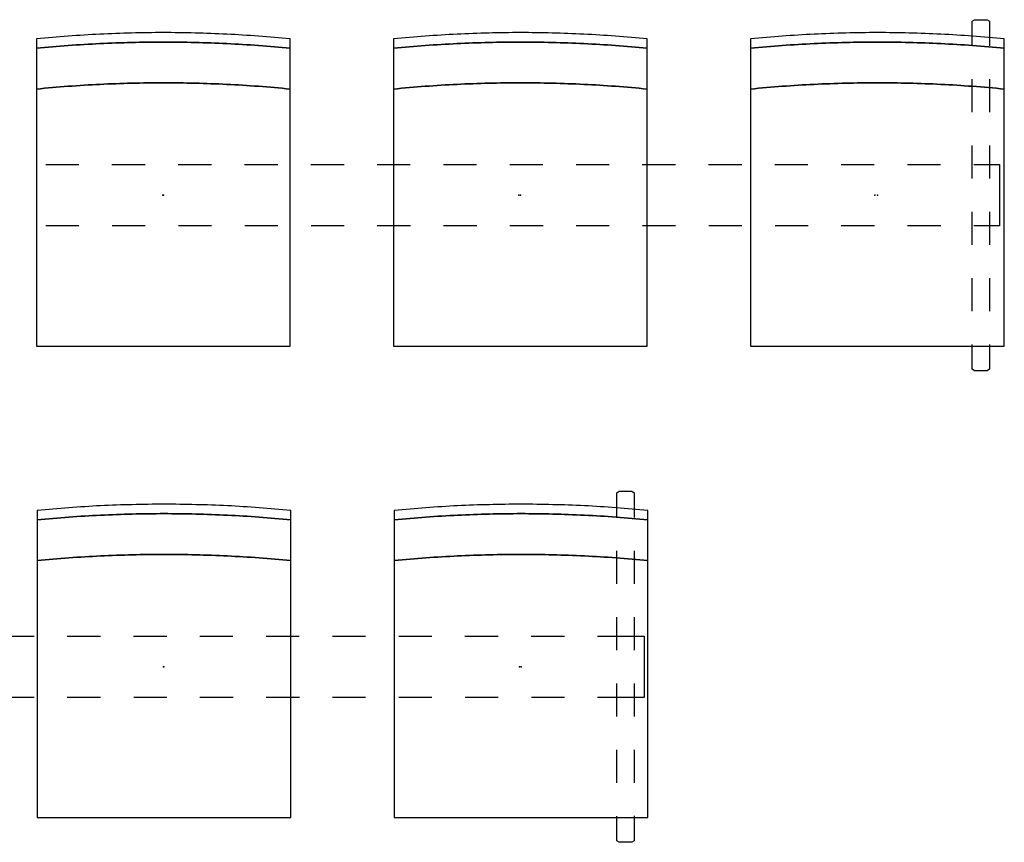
# Model space of a CAD drawing. Header units: metres. Extents: x -1.34 to 1.34, y -1.41 to 1.41.
# Tile 4 of 4: x -0.23 to 1.34, y 0.09 to 1.41. Entities that reach past the tile are written whole.
import ezdxf

# ---------------------------------------------------------------- set-up
doc = ezdxf.new("R2010")
doc.units = ezdxf.units.M
doc.header["$MEASUREMENT"] = 0
doc.layers.get('0').update_dxf_attribs({"true_color": 0x000000})

# ---------------------------------------------------------------- blocks, each defined once
blk = doc.blocks.new('dcdc72ea-ab9c-4d3f-8b81-d36e714a1944')
for p in [(-0.0008, 1.127), (0.5675, 1.127), (0.57, 1.127), (1.1358, 1.127)]:
    blk.add_point(p)
blk = doc.blocks.new('bb5b6f52-7918-4c39-b4cd-7d640e610688')
for p, q in [((0.7237, 0.652), (0.7277, 0.6545)), ((0.7237, 0.6126), (0.7237, 0.652)), ((0.7237, 0.652), (0.7237, 0.652)), ((0.7277, 0.6545), (0.7477, 0.6545)), ((0.7477, 0.6545), (0.7517, 0.652)), ((0.7517, 0.652), (0.7517, 0.6127)), ((0.7237, 0.5068), (0.7237, 0.5597)), ((0.7517, 0.5597), (0.7517, 0.5068)), ((0.7237, 0.401), (0.7237, 0.4539)), ((0.7517, 0.4539), (0.7517, 0.401)), ((-0.2593, 0.4236), (-0.2064, 0.4236)), ((-0.1534, 0.4236), (-0.1005, 0.4236)), ((-0.0476, 0.4236), (0.0053, 0.4236)), ((0.0582, 0.4236), (0.1111, 0.4236)), ((0.164, 0.4236), (0.2169, 0.4236)), ((0.2698, 0.4236), (0.3227, 0.4236)), ((0.3757, 0.4236), (0.4286, 0.4236)), ((0.4815, 0.4236), (0.5344, 0.4236)), ((0.5873, 0.4236), (0.6402, 0.4236)), ((0.6931, 0.4236), (0.7675, 0.4236)), ((0.7675, 0.4236), (0.7677, 0.4236)), ((0.7677, 0.4236), (0.7677, 0.3255)), ((0.7237, 0.2952), (0.7237, 0.3481)), ((0.7517, 0.3481), (0.7517, 0.2952)), ((-0.2062, 0.3255), (-0.2591, 0.3255)), ((-0.1004, 0.3255), (-0.1533, 0.3255)), ((0.0055, 0.3255), (-0.0474, 0.3255)), ((0.1113, 0.3255), (0.0584, 0.3255)), ((0.2171, 0.3255), (0.1642, 0.3255)), ((0.3229, 0.3255), (0.27, 0.3255)), ((0.4287, 0.3255), (0.3758, 0.3255)), ((0.5346, 0.3255), (0.4817, 0.3255)), ((0.6404, 0.3255), (0.5875, 0.3255)), ((0.7677, 0.3255), (0.6933, 0.3255)), ((0.7237, 0.1893), (0.7237, 0.2422)), ((0.7517, 0.2423), (0.7517, 0.1894)), ((0.7237, 0.097), (0.7237, 0.1364)), ((0.7517, 0.1365), (0.7517, 0.0971)), ((0.7277, 0.0945), (0.7237, 0.097)), ((0.7477, 0.0945), (0.7277, 0.0945)), ((0.7517, 0.097), (0.7477, 0.0945)), ((0.7517, 0.0971), (0.7517, 0.097))]:
    blk.add_line(p, q)
for points in [[(0.7735, 0.6089, 0), (0.7735, 0.6239, 0), (0.7672, 0.6245, 0), (0.7609, 0.6251, 0), (0.7545, 0.6257, 0), (0.7482, 0.6262, 0), (0.7419, 0.6268, 0), (0.7356, 0.6273, 0), (0.7292, 0.6278, 0), (0.7229, 0.6283, 0), (0.7166, 0.6287, 0), (0.7103, 0.6292, 0), (0.7039, 0.6296, 0), (0.6976, 0.63, 0), (0.6913, 0.6304, 0), (0.6849, 0.6307, 0), (0.6786, 0.6311, 0), (0.6723, 0.6314, 0), (0.666, 0.6317, 0), (0.6596, 0.632, 0), (0.6533, 0.6322, 0), (0.647, 0.6325, 0), (0.6406, 0.6327, 0), (0.6343, 0.6329, 0), (0.628, 0.6331, 0), (0.6217, 0.6332, 0), (0.6153, 0.6334, 0), (0.609, 0.6335, 0), (0.6027, 0.6336, 0), (0.5963, 0.6337, 0), (0.59, 0.6338, 0), (0.5837, 0.6338, 0), (0.5774, 0.6339, 0), (0.571, 0.6339, 0), (0.5647, 0.6339, 0), (0.5584, 0.6338, 0), (0.552, 0.6338, 0), (0.5457, 0.6337, 0), (0.5394, 0.6336, 0), (0.5331, 0.6335, 0), (0.5267, 0.6334, 0), (0.5204, 0.6332, 0), (0.5141, 0.6331, 0), (0.5078, 0.6329, 0), (0.5014, 0.6327, 0), (0.4951, 0.6325, 0), (0.4888, 0.6322, 0), (0.4824, 0.632, 0), (0.4761, 0.6317, 0), (0.4698, 0.6314, 0), (0.4635, 0.6311, 0), (0.4571, 0.6307, 0), (0.4508, 0.6304, 0), (0.4445, 0.63, 0), (0.4381, 0.6296, 0), (0.4318, 0.6292, 0), (0.4255, 0.6287, 0), (0.4192, 0.6283, 0), (0.4128, 0.6278, 0), (0.4065, 0.6273, 0), (0.4002, 0.6268, 0), (0.3938, 0.6262, 0), (0.3875, 0.6257, 0), (0.3812, 0.6251, 0), (0.3749, 0.6245, 0), (0.3685, 0.6239, 0), (0.3685, 0.6089, 0), (0.3749, 0.6095, 0), (0.3812, 0.6101, 0), (0.3875, 0.6107, 0), (0.3938, 0.6112, 0), (0.4002, 0.6118, 0), (0.4065, 0.6123, 0), (0.4128, 0.6128, 0), (0.4192, 0.6133, 0), (0.4255, 0.6137, 0), (0.4318, 0.6142, 0), (0.4381, 0.6146, 0), (0.4445, 0.615, 0), (0.4508, 0.6154, 0), (0.4571, 0.6157, 0), (0.4635, 0.6161, 0), (0.4698, 0.6164, 0), (0.4761, 0.6167, 0), (0.4824, 0.617, 0), (0.4888, 0.6172, 0), (0.4951, 0.6175, 0), (0.5014, 0.6177, 0), (0.5078, 0.6179, 0), (0.5141, 0.6181, 0), (0.5204, 0.6182, 0), (0.5267, 0.6184, 0), (0.5331, 0.6185, 0), (0.5394, 0.6186, 0), (0.5457, 0.6187, 0), (0.552, 0.6188, 0), (0.5584, 0.6188, 0), (0.5647, 0.6189, 0), (0.571, 0.6189, 0), (0.5774, 0.6189, 0), (0.5837, 0.6188, 0), (0.59, 0.6188, 0), (0.5963, 0.6187, 0), (0.6027, 0.6186, 0), (0.609, 0.6185, 0), (0.6153, 0.6184, 0), (0.6217, 0.6182, 0), (0.628, 0.6181, 0), (0.6343, 0.6179, 0), (0.6406, 0.6177, 0), (0.647, 0.6175, 0), (0.6533, 0.6172, 0), (0.6596, 0.617, 0), (0.666, 0.6167, 0), (0.6723, 0.6164, 0), (0.6786, 0.6161, 0), (0.6849, 0.6157, 0), (0.6913, 0.6154, 0), (0.6976, 0.615, 0), (0.7039, 0.6146, 0), (0.7103, 0.6142, 0), (0.7166, 0.6137, 0), (0.7229, 0.6133, 0), (0.7292, 0.6128, 0), (0.7356, 0.6123, 0), (0.7419, 0.6118, 0), (0.7482, 0.6112, 0), (0.7545, 0.6107, 0), (0.7609, 0.6101, 0), (0.7672, 0.6095, 0), (0.7735, 0.6089, 0)], [(0.3685, 0.5439, 0), (0.3749, 0.5445, 0), (0.3812, 0.5451, 0), (0.3875, 0.5457, 0), (0.3938, 0.5462, 0), (0.4002, 0.5468, 0), (0.4065, 0.5473, 0), (0.4128, 0.5478, 0), (0.4192, 0.5483, 0), (0.4255, 0.5487, 0), (0.4318, 0.5492, 0), (0.4381, 0.5496, 0), (0.4445, 0.55, 0), (0.4508, 0.5504, 0), (0.4571, 0.5507, 0), (0.4635, 0.5511, 0), (0.4698, 0.5514, 0), (0.4761, 0.5517, 0), (0.4824, 0.552, 0), (0.4888, 0.5522, 0), (0.4951, 0.5525, 0), (0.5014, 0.5527, 0), (0.5078, 0.5529, 0), (0.5141, 0.5531, 0), (0.5204, 0.5532, 0), (0.5267, 0.5534, 0), (0.5331, 0.5535, 0), (0.5394, 0.5536, 0), (0.5457, 0.5537, 0), (0.552, 0.5538, 0), (0.5584, 0.5538, 0), (0.5647, 0.5539, 0), (0.571, 0.5539, 0), (0.5774, 0.5539, 0), (0.5837, 0.5538, 0), (0.59, 0.5538, 0), (0.5963, 0.5537, 0), (0.6027, 0.5536, 0), (0.609, 0.5535, 0), (0.6153, 0.5534, 0), (0.6217, 0.5532, 0), (0.628, 0.5531, 0), (0.6343, 0.5529, 0), (0.6406, 0.5527, 0), (0.647, 0.5525, 0), (0.6533, 0.5522, 0), (0.6596, 0.552, 0), (0.666, 0.5517, 0), (0.6723, 0.5514, 0), (0.6786, 0.5511, 0), (0.6849, 0.5507, 0), (0.6913, 0.5504, 0), (0.6976, 0.55, 0), (0.7039, 0.5496, 0), (0.7103, 0.5492, 0), (0.7166, 0.5487, 0), (0.7229, 0.5483, 0), (0.7292, 0.5478, 0), (0.7356, 0.5473, 0), (0.7419, 0.5468, 0), (0.7482, 0.5462, 0), (0.7545, 0.5457, 0), (0.7609, 0.5451, 0), (0.7672, 0.5445, 0), (0.7735, 0.5439, 0), (0.7735, 0.6089, 0), (0.7672, 0.6095, 0), (0.7609, 0.6101, 0), (0.7545, 0.6107, 0), (0.7482, 0.6112, 0), (0.7419, 0.6118, 0), (0.7356, 0.6123, 0), (0.7292, 0.6128, 0), (0.7229, 0.6133, 0), (0.7166, 0.6137, 0), (0.7103, 0.6142, 0), (0.7039, 0.6146, 0), (0.6976, 0.615, 0), (0.6913, 0.6154, 0), (0.6849, 0.6157, 0), (0.6786, 0.6161, 0), (0.6723, 0.6164, 0), (0.666, 0.6167, 0), (0.6596, 0.617, 0), (0.6533, 0.6172, 0), (0.647, 0.6175, 0), (0.6406, 0.6177, 0), (0.6343, 0.6179, 0), (0.628, 0.6181, 0), (0.6217, 0.6182, 0), (0.6153, 0.6184, 0), (0.609, 0.6185, 0), (0.6027, 0.6186, 0), (0.5963, 0.6187, 0), (0.59, 0.6188, 0), (0.5837, 0.6188, 0), (0.5774, 0.6189, 0), (0.571, 0.6189, 0), (0.5647, 0.6189, 0), (0.5584, 0.6188, 0), (0.552, 0.6188, 0), (0.5457, 0.6187, 0), (0.5394, 0.6186, 0), (0.5331, 0.6185, 0), (0.5267, 0.6184, 0), (0.5204, 0.6182, 0), (0.5141, 0.6181, 0), (0.5078, 0.6179, 0), (0.5014, 0.6177, 0), (0.4951, 0.6175, 0), (0.4888, 0.6172, 0), (0.4824, 0.617, 0), (0.4761, 0.6167, 0), (0.4698, 0.6164, 0), (0.4635, 0.6161, 0), (0.4571, 0.6157, 0), (0.4508, 0.6154, 0), (0.4445, 0.615, 0), (0.4381, 0.6146, 0), (0.4318, 0.6142, 0), (0.4255, 0.6137, 0), (0.4192, 0.6133, 0), (0.4128, 0.6128, 0), (0.4065, 0.6123, 0), (0.4002, 0.6118, 0), (0.3938, 0.6112, 0), (0.3875, 0.6107, 0), (0.3812, 0.6101, 0), (0.3749, 0.6095, 0), (0.3685, 0.6089, 0), (0.3685, 0.5439, 0)], [(0.3685, 0.1339, 0), (0.7735, 0.1339, 0), (0.7735, 0.5439, 0), (0.7672, 0.5445, 0), (0.7609, 0.5451, 0), (0.7545, 0.5457, 0), (0.7482, 0.5462, 0), (0.7419, 0.5468, 0), (0.7356, 0.5473, 0), (0.7292, 0.5478, 0), (0.7229, 0.5483, 0), (0.7166, 0.5487, 0), (0.7103, 0.5492, 0), (0.7039, 0.5496, 0), (0.6976, 0.55, 0), (0.6913, 0.5504, 0), (0.6849, 0.5507, 0), (0.6786, 0.5511, 0), (0.6723, 0.5514, 0), (0.666, 0.5517, 0), (0.6596, 0.552, 0), (0.6533, 0.5522, 0), (0.647, 0.5525, 0), (0.6406, 0.5527, 0), (0.6343, 0.5529, 0), (0.628, 0.5531, 0), (0.6217, 0.5532, 0), (0.6153, 0.5534, 0), (0.609, 0.5535, 0), (0.6027, 0.5536, 0), (0.5963, 0.5537, 0), (0.59, 0.5538, 0), (0.5837, 0.5538, 0), (0.5774, 0.5539, 0), (0.571, 0.5539, 0), (0.5647, 0.5539, 0), (0.5584, 0.5538, 0), (0.552, 0.5538, 0), (0.5457, 0.5537, 0), (0.5394, 0.5536, 0), (0.5331, 0.5535, 0), (0.5267, 0.5534, 0), (0.5204, 0.5532, 0), (0.5141, 0.5531, 0), (0.5078, 0.5529, 0), (0.5014, 0.5527, 0), (0.4951, 0.5525, 0), (0.4888, 0.5522, 0), (0.4824, 0.552, 0), (0.4761, 0.5517, 0), (0.4698, 0.5514, 0), (0.4635, 0.5511, 0), (0.4571, 0.5507, 0), (0.4508, 0.5504, 0), (0.4445, 0.55, 0), (0.4381, 0.5496, 0), (0.4318, 0.5492, 0), (0.4255, 0.5487, 0), (0.4192, 0.5483, 0), (0.4128, 0.5478, 0), (0.4065, 0.5473, 0), (0.4002, 0.5468, 0), (0.3938, 0.5462, 0), (0.3875, 0.5457, 0), (0.3812, 0.5451, 0), (0.3749, 0.5445, 0), (0.3685, 0.5439, 0), (0.3685, 0.1339, 0)]]:
    blk.add_polyline3d(points)
for p in [(0.0002, 0.3745), (0.5685, 0.3745), (0.571, 0.3746)]:
    blk.add_point(p)
blk = doc.blocks.new('65577a4f-8d6a-481f-a450-986b0afb43c1')
for points in [[(0.2025, 1.3613, 0), (0.2025, 1.3763, 0), (0.1962, 1.3769, 0), (0.1898, 1.3775, 0), (0.1835, 1.3781, 0), (0.1772, 1.3787, 0), (0.1709, 1.3792, 0), (0.1645, 1.3797, 0), (0.1582, 1.3802, 0), (0.1519, 1.3807, 0), (0.1455, 1.3811, 0), (0.1392, 1.3816, 0), (0.1329, 1.382, 0), (0.1266, 1.3824, 0), (0.1202, 1.3828, 0), (0.1139, 1.3831, 0), (0.1076, 1.3835, 0), (0.1013, 1.3838, 0), (0.0949, 1.3841, 0), (0.0886, 1.3844, 0), (0.0823, 1.3846, 0), (0.0759, 1.3849, 0), (0.0696, 1.3851, 0), (0.0633, 1.3853, 0), (0.057, 1.3855, 0), (0.0506, 1.3857, 0), (0.0443, 1.3858, 0), (0.038, 1.3859, 0), (0.0316, 1.3861, 0), (0.0253, 1.3861, 0), (0.019, 1.3862, 0), (0.0127, 1.3863, 0), (0.0063, 1.3863, 0), (0, 1.3863, 0), (-0.0063, 1.3863, 0), (-0.0127, 1.3863, 0), (-0.019, 1.3862, 0), (-0.0253, 1.3861, 0), (-0.0316, 1.3861, 0), (-0.038, 1.3859, 0), (-0.0443, 1.3858, 0), (-0.0506, 1.3857, 0), (-0.057, 1.3855, 0), (-0.0633, 1.3853, 0), (-0.0696, 1.3851, 0), (-0.0759, 1.3849, 0), (-0.0823, 1.3846, 0), (-0.0886, 1.3844, 0), (-0.0949, 1.3841, 0), (-0.1012, 1.3838, 0), (-0.1076, 1.3835, 0), (-0.1139, 1.3831, 0), (-0.1202, 1.3828, 0), (-0.1266, 1.3824, 0), (-0.1329, 1.382, 0), (-0.1392, 1.3816, 0), (-0.1455, 1.3811, 0), (-0.1519, 1.3807, 0), (-0.1582, 1.3802, 0), (-0.1645, 1.3797, 0), (-0.1709, 1.3792, 0), (-0.1772, 1.3787, 0), (-0.1835, 1.3781, 0), (-0.1898, 1.3775, 0), (-0.1962, 1.3769, 0), (-0.2025, 1.3763, 0), (-0.2025, 1.3613, 0), (-0.1962, 1.3619, 0), (-0.1898, 1.3625, 0), (-0.1835, 1.3631, 0), (-0.1772, 1.3637, 0), (-0.1709, 1.3642, 0), (-0.1645, 1.3647, 0), (-0.1582, 1.3652, 0), (-0.1519, 1.3657, 0), (-0.1455, 1.3661, 0), (-0.1392, 1.3666, 0), (-0.1329, 1.367, 0), (-0.1266, 1.3674, 0), (-0.1202, 1.3678, 0), (-0.1139, 1.3681, 0), (-0.1076, 1.3685, 0), (-0.1012, 1.3688, 0), (-0.0949, 1.3691, 0), (-0.0886, 1.3694, 0), (-0.0823, 1.3696, 0), (-0.0759, 1.3699, 0), (-0.0696, 1.3701, 0), (-0.0633, 1.3703, 0), (-0.057, 1.3705, 0), (-0.0506, 1.3707, 0), (-0.0443, 1.3708, 0), (-0.038, 1.3709, 0), (-0.0316, 1.3711, 0), (-0.0253, 1.3711, 0), (-0.019, 1.3712, 0), (-0.0127, 1.3713, 0), (-0.0063, 1.3713, 0), (0, 1.3713, 0), (0.0063, 1.3713, 0), (0.0127, 1.3713, 0), (0.019, 1.3712, 0), (0.0253, 1.3711, 0), (0.0316, 1.3711, 0), (0.038, 1.3709, 0), (0.0443, 1.3708, 0), (0.0506, 1.3707, 0), (0.057, 1.3705, 0), (0.0633, 1.3703, 0), (0.0696, 1.3701, 0), (0.0759, 1.3699, 0), (0.0823, 1.3696, 0), (0.0886, 1.3694, 0), (0.0949, 1.3691, 0), (0.1013, 1.3688, 0), (0.1076, 1.3685, 0), (0.1139, 1.3681, 0), (0.1202, 1.3678, 0), (0.1266, 1.3674, 0), (0.1329, 1.367, 0), (0.1392, 1.3666, 0), (0.1455, 1.3661, 0), (0.1519, 1.3657, 0), (0.1582, 1.3652, 0), (0.1645, 1.3647, 0), (0.1709, 1.3642, 0), (0.1772, 1.3637, 0), (0.1835, 1.3631, 0), (0.1898, 1.3625, 0), (0.1962, 1.3619, 0), (0.2025, 1.3613, 0)], [(-0.2025, 1.2963, 0), (-0.1962, 1.2969, 0), (-0.1898, 1.2975, 0), (-0.1835, 1.2981, 0), (-0.1772, 1.2987, 0), (-0.1709, 1.2992, 0), (-0.1645, 1.2997, 0), (-0.1582, 1.3002, 0), (-0.1519, 1.3007, 0), (-0.1455, 1.3011, 0), (-0.1392, 1.3016, 0), (-0.1329, 1.302, 0), (-0.1266, 1.3024, 0), (-0.1202, 1.3028, 0), (-0.1139, 1.3031, 0), (-0.1076, 1.3035, 0), (-0.1012, 1.3038, 0), (-0.0949, 1.3041, 0), (-0.0886, 1.3044, 0), (-0.0823, 1.3046, 0), (-0.0759, 1.3049, 0), (-0.0696, 1.3051, 0), (-0.0633, 1.3053, 0), (-0.057, 1.3055, 0), (-0.0506, 1.3057, 0), (-0.0443, 1.3058, 0), (-0.038, 1.3059, 0), (-0.0316, 1.3061, 0), (-0.0253, 1.3061, 0), (-0.019, 1.3062, 0), (-0.0127, 1.3063, 0), (-0.0063, 1.3063, 0), (0, 1.3063, 0), (0.0063, 1.3063, 0), (0.0127, 1.3063, 0), (0.019, 1.3062, 0), (0.0253, 1.3061, 0), (0.0316, 1.3061, 0), (0.038, 1.3059, 0), (0.0443, 1.3058, 0), (0.0506, 1.3057, 0), (0.057, 1.3055, 0), (0.0633, 1.3053, 0), (0.0696, 1.3051, 0), (0.0759, 1.3049, 0), (0.0823, 1.3046, 0), (0.0886, 1.3044, 0), (0.0949, 1.3041, 0), (0.1013, 1.3038, 0), (0.1076, 1.3035, 0), (0.1139, 1.3031, 0), (0.1202, 1.3028, 0), (0.1266, 1.3024, 0), (0.1329, 1.302, 0), (0.1392, 1.3016, 0), (0.1455, 1.3011, 0), (0.1519, 1.3007, 0), (0.1582, 1.3002, 0), (0.1645, 1.2997, 0), (0.1709, 1.2992, 0), (0.1772, 1.2987, 0), (0.1835, 1.2981, 0), (0.1898, 1.2975, 0), (0.1962, 1.2969, 0), (0.2025, 1.2963, 0), (0.2025, 1.3613, 0), (0.1962, 1.3619, 0), (0.1898, 1.3625, 0), (0.1835, 1.3631, 0), (0.1772, 1.3637, 0), (0.1709, 1.3642, 0), (0.1645, 1.3647, 0), (0.1582, 1.3652, 0), (0.1519, 1.3657, 0), (0.1455, 1.3661, 0), (0.1392, 1.3666, 0), (0.1329, 1.367, 0), (0.1266, 1.3674, 0), (0.1202, 1.3678, 0), (0.1139, 1.3681, 0), (0.1076, 1.3685, 0), (0.1013, 1.3688, 0), (0.0949, 1.3691, 0), (0.0886, 1.3694, 0), (0.0823, 1.3696, 0), (0.0759, 1.3699, 0), (0.0696, 1.3701, 0), (0.0633, 1.3703, 0), (0.057, 1.3705, 0), (0.0506, 1.3707, 0), (0.0443, 1.3708, 0), (0.038, 1.3709, 0), (0.0316, 1.3711, 0), (0.0253, 1.3711, 0), (0.019, 1.3712, 0), (0.0127, 1.3713, 0), (0.0063, 1.3713, 0), (0, 1.3713, 0), (-0.0063, 1.3713, 0), (-0.0127, 1.3713, 0), (-0.019, 1.3712, 0), (-0.0253, 1.3711, 0), (-0.0316, 1.3711, 0), (-0.038, 1.3709, 0), (-0.0443, 1.3708, 0), (-0.0506, 1.3707, 0), (-0.057, 1.3705, 0), (-0.0633, 1.3703, 0), (-0.0696, 1.3701, 0), (-0.0759, 1.3699, 0), (-0.0823, 1.3696, 0), (-0.0886, 1.3694, 0), (-0.0949, 1.3691, 0), (-0.1012, 1.3688, 0), (-0.1076, 1.3685, 0), (-0.1139, 1.3681, 0), (-0.1202, 1.3678, 0), (-0.1266, 1.3674, 0), (-0.1329, 1.367, 0), (-0.1392, 1.3666, 0), (-0.1455, 1.3661, 0), (-0.1519, 1.3657, 0), (-0.1582, 1.3652, 0), (-0.1645, 1.3647, 0), (-0.1709, 1.3642, 0), (-0.1772, 1.3637, 0), (-0.1835, 1.3631, 0), (-0.1898, 1.3625, 0), (-0.1962, 1.3619, 0), (-0.2025, 1.3613, 0), (-0.2025, 1.2963, 0)], [(-0.2025, 0.8863, 0), (0.2025, 0.8863, 0), (0.2025, 1.2963, 0), (0.1962, 1.2969, 0), (0.1898, 1.2975, 0), (0.1835, 1.2981, 0), (0.1772, 1.2987, 0), (0.1709, 1.2992, 0), (0.1645, 1.2997, 0), (0.1582, 1.3002, 0), (0.1519, 1.3007, 0), (0.1455, 1.3011, 0), (0.1392, 1.3016, 0), (0.1329, 1.302, 0), (0.1266, 1.3024, 0), (0.1202, 1.3028, 0), (0.1139, 1.3031, 0), (0.1076, 1.3035, 0), (0.1013, 1.3038, 0), (0.0949, 1.3041, 0), (0.0886, 1.3044, 0), (0.0823, 1.3046, 0), (0.0759, 1.3049, 0), (0.0696, 1.3051, 0), (0.0633, 1.3053, 0), (0.057, 1.3055, 0), (0.0506, 1.3057, 0), (0.0443, 1.3058, 0), (0.038, 1.3059, 0), (0.0316, 1.3061, 0), (0.0253, 1.3061, 0), (0.019, 1.3062, 0), (0.0127, 1.3063, 0), (0.0063, 1.3063, 0), (0, 1.3063, 0), (-0.0063, 1.3063, 0), (-0.0127, 1.3063, 0), (-0.019, 1.3062, 0), (-0.0253, 1.3061, 0), (-0.0316, 1.3061, 0), (-0.038, 1.3059, 0), (-0.0443, 1.3058, 0), (-0.0506, 1.3057, 0), (-0.057, 1.3055, 0), (-0.0633, 1.3053, 0), (-0.0696, 1.3051, 0), (-0.0759, 1.3049, 0), (-0.0823, 1.3046, 0), (-0.0886, 1.3044, 0), (-0.0949, 1.3041, 0), (-0.1012, 1.3038, 0), (-0.1076, 1.3035, 0), (-0.1139, 1.3031, 0), (-0.1202, 1.3028, 0), (-0.1266, 1.3024, 0), (-0.1329, 1.302, 0), (-0.1392, 1.3016, 0), (-0.1455, 1.3011, 0), (-0.1519, 1.3007, 0), (-0.1582, 1.3002, 0), (-0.1645, 1.2997, 0), (-0.1709, 1.2992, 0), (-0.1772, 1.2987, 0), (-0.1835, 1.2981, 0), (-0.1898, 1.2975, 0), (-0.1962, 1.2969, 0), (-0.2025, 1.2963, 0), (-0.2025, 0.8863, 0)]]:
    blk.add_polyline3d(points)
for p in [(0, 1.127), (1.14, 1.127)]:
    blk.add_point(p)
blk = doc.blocks.new('4a794bc1-34ef-4acc-89d5-f51ee30c940d')
for p, q in [((1.291, 1.4045), (1.295, 1.407)), ((1.291, 1.4044), (1.291, 1.4045)), ((1.291, 1.365), (1.291, 1.4044)), ((1.295, 1.407), (1.315, 1.407)), ((1.315, 1.407), (1.319, 1.4045)), ((1.319, 1.4045), (1.319, 1.3651)), ((1.291, 1.2592), (1.291, 1.3121)), ((1.319, 1.3122), (1.319, 1.2593)), ((1.291, 1.1534), (1.291, 1.2063)), ((1.319, 1.2063), (1.319, 1.1534)), ((-0.1878, 1.176), (-0.1349, 1.176)), ((-0.082, 1.176), (-0.0291, 1.176)), ((0.0238, 1.176), (0.0767, 1.176)), ((0.1297, 1.176), (0.1826, 1.176)), ((0.2355, 1.176), (0.2884, 1.176)), ((0.3413, 1.176), (0.3942, 1.176)), ((0.4471, 1.176), (0.5, 1.176)), ((0.5529, 1.176), (0.6058, 1.176)), ((0.6588, 1.176), (0.7117, 1.176)), ((0.7646, 1.176), (0.8175, 1.176)), ((0.8704, 1.176), (0.9233, 1.176)), ((0.9762, 1.176), (1.0291, 1.176)), ((1.082, 1.176), (1.1349, 1.176)), ((1.1879, 1.176), (1.2408, 1.176)), ((1.2937, 1.176), (1.3348, 1.176)), ((1.3348, 1.176), (1.335, 1.176)), ((1.335, 1.176), (1.335, 1.078)), ((1.291, 1.0476), (1.291, 1.1005)), ((1.319, 1.1005), (1.319, 1.0476)), ((-0.1347, 1.078), (-0.1876, 1.078)), ((-0.0288, 1.078), (-0.0817, 1.078)), ((0.077, 1.078), (0.0241, 1.078)), ((0.1828, 1.078), (0.1299, 1.078)), ((0.2886, 1.078), (0.2357, 1.078)), ((0.3944, 1.078), (0.3415, 1.078)), ((0.5003, 1.078), (0.4474, 1.078)), ((0.6061, 1.078), (0.5532, 1.078)), ((0.7119, 1.078), (0.659, 1.078)), ((0.8177, 1.078), (0.7648, 1.078)), ((0.9235, 1.078), (0.8706, 1.078)), ((1.0294, 1.078), (0.9765, 1.078)), ((1.1352, 1.078), (1.0823, 1.078)), ((1.241, 1.078), (1.1881, 1.078)), ((1.335, 1.078), (1.2939, 1.078)), ((1.291, 0.9417), (1.291, 0.9946)), ((1.319, 0.9947), (1.319, 0.9418)), ((1.291, 0.8495), (1.291, 0.8888)), ((1.319, 0.8889), (1.319, 0.8495)), ((1.295, 0.847), (1.291, 0.8495)), ((1.319, 0.8495), (1.315, 0.847)), ((1.319, 0.8495), (1.319, 0.8495)), ((1.315, 0.847), (1.295, 0.847))]:
    blk.add_line(p, q)
for points in [[(0.7725, 1.3613, 0), (0.7725, 1.3763, 0), (0.7662, 1.3769, 0), (0.7598, 1.3775, 0), (0.7535, 1.3781, 0), (0.7472, 1.3787, 0), (0.7409, 1.3792, 0), (0.7345, 1.3797, 0), (0.7282, 1.3802, 0), (0.7219, 1.3807, 0), (0.7155, 1.3811, 0), (0.7092, 1.3816, 0), (0.7029, 1.382, 0), (0.6966, 1.3824, 0), (0.6902, 1.3828, 0), (0.6839, 1.3831, 0), (0.6776, 1.3835, 0), (0.6713, 1.3838, 0), (0.6649, 1.3841, 0), (0.6586, 1.3844, 0), (0.6523, 1.3846, 0), (0.6459, 1.3849, 0), (0.6396, 1.3851, 0), (0.6333, 1.3853, 0), (0.627, 1.3855, 0), (0.6206, 1.3857, 0), (0.6143, 1.3858, 0), (0.608, 1.3859, 0), (0.6016, 1.3861, 0), (0.5953, 1.3861, 0), (0.589, 1.3862, 0), (0.5827, 1.3863, 0), (0.5763, 1.3863, 0), (0.57, 1.3863, 0), (0.5637, 1.3863, 0), (0.5573, 1.3863, 0), (0.551, 1.3862, 0), (0.5447, 1.3861, 0), (0.5384, 1.3861, 0), (0.532, 1.3859, 0), (0.5257, 1.3858, 0), (0.5194, 1.3857, 0), (0.513, 1.3855, 0), (0.5067, 1.3853, 0), (0.5004, 1.3851, 0), (0.4941, 1.3849, 0), (0.4877, 1.3846, 0), (0.4814, 1.3844, 0), (0.4751, 1.3841, 0), (0.4688, 1.3838, 0), (0.4624, 1.3835, 0), (0.4561, 1.3831, 0), (0.4498, 1.3828, 0), (0.4434, 1.3824, 0), (0.4371, 1.382, 0), (0.4308, 1.3816, 0), (0.4245, 1.3811, 0), (0.4181, 1.3807, 0), (0.4118, 1.3802, 0), (0.4055, 1.3797, 0), (0.3991, 1.3792, 0), (0.3928, 1.3787, 0), (0.3865, 1.3781, 0), (0.3802, 1.3775, 0), (0.3738, 1.3769, 0), (0.3675, 1.3763, 0), (0.3675, 1.3613, 0), (0.3738, 1.3619, 0), (0.3802, 1.3625, 0), (0.3865, 1.3631, 0), (0.3928, 1.3637, 0), (0.3991, 1.3642, 0), (0.4055, 1.3647, 0), (0.4118, 1.3652, 0), (0.4181, 1.3657, 0), (0.4245, 1.3661, 0), (0.4308, 1.3666, 0), (0.4371, 1.367, 0), (0.4434, 1.3674, 0), (0.4498, 1.3678, 0), (0.4561, 1.3681, 0), (0.4624, 1.3685, 0), (0.4688, 1.3688, 0), (0.4751, 1.3691, 0), (0.4814, 1.3694, 0), (0.4877, 1.3696, 0), (0.4941, 1.3699, 0), (0.5004, 1.3701, 0), (0.5067, 1.3703, 0), (0.513, 1.3705, 0), (0.5194, 1.3707, 0), (0.5257, 1.3708, 0), (0.532, 1.3709, 0), (0.5384, 1.3711, 0), (0.5447, 1.3711, 0), (0.551, 1.3712, 0), (0.5573, 1.3713, 0), (0.5637, 1.3713, 0), (0.57, 1.3713, 0), (0.5763, 1.3713, 0), (0.5827, 1.3713, 0), (0.589, 1.3712, 0), (0.5953, 1.3711, 0), (0.6016, 1.3711, 0), (0.608, 1.3709, 0), (0.6143, 1.3708, 0), (0.6206, 1.3707, 0), (0.627, 1.3705, 0), (0.6333, 1.3703, 0), (0.6396, 1.3701, 0), (0.6459, 1.3699, 0), (0.6523, 1.3696, 0), (0.6586, 1.3694, 0), (0.6649, 1.3691, 0), (0.6713, 1.3688, 0), (0.6776, 1.3685, 0), (0.6839, 1.3681, 0), (0.6902, 1.3678, 0), (0.6966, 1.3674, 0), (0.7029, 1.367, 0), (0.7092, 1.3666, 0), (0.7155, 1.3661, 0), (0.7219, 1.3657, 0), (0.7282, 1.3652, 0), (0.7345, 1.3647, 0), (0.7409, 1.3642, 0), (0.7472, 1.3637, 0), (0.7535, 1.3631, 0), (0.7598, 1.3625, 0), (0.7662, 1.3619, 0), (0.7725, 1.3613, 0)], [(0.3675, 1.2963, 0), (0.3738, 1.2969, 0), (0.3802, 1.2975, 0), (0.3865, 1.2981, 0), (0.3928, 1.2987, 0), (0.3991, 1.2992, 0), (0.4055, 1.2997, 0), (0.4118, 1.3002, 0), (0.4181, 1.3007, 0), (0.4245, 1.3011, 0), (0.4308, 1.3016, 0), (0.4371, 1.302, 0), (0.4434, 1.3024, 0), (0.4498, 1.3028, 0), (0.4561, 1.3031, 0), (0.4624, 1.3035, 0), (0.4688, 1.3038, 0), (0.4751, 1.3041, 0), (0.4814, 1.3044, 0), (0.4877, 1.3046, 0), (0.4941, 1.3049, 0), (0.5004, 1.3051, 0), (0.5067, 1.3053, 0), (0.513, 1.3055, 0), (0.5194, 1.3057, 0), (0.5257, 1.3058, 0), (0.532, 1.3059, 0), (0.5384, 1.3061, 0), (0.5447, 1.3061, 0), (0.551, 1.3062, 0), (0.5573, 1.3063, 0), (0.5637, 1.3063, 0), (0.57, 1.3063, 0), (0.5763, 1.3063, 0), (0.5827, 1.3063, 0), (0.589, 1.3062, 0), (0.5953, 1.3061, 0), (0.6016, 1.3061, 0), (0.608, 1.3059, 0), (0.6143, 1.3058, 0), (0.6206, 1.3057, 0), (0.627, 1.3055, 0), (0.6333, 1.3053, 0), (0.6396, 1.3051, 0), (0.6459, 1.3049, 0), (0.6523, 1.3046, 0), (0.6586, 1.3044, 0), (0.6649, 1.3041, 0), (0.6713, 1.3038, 0), (0.6776, 1.3035, 0), (0.6839, 1.3031, 0), (0.6902, 1.3028, 0), (0.6966, 1.3024, 0), (0.7029, 1.302, 0), (0.7092, 1.3016, 0), (0.7155, 1.3011, 0), (0.7219, 1.3007, 0), (0.7282, 1.3002, 0), (0.7345, 1.2997, 0), (0.7409, 1.2992, 0), (0.7472, 1.2987, 0), (0.7535, 1.2981, 0), (0.7598, 1.2975, 0), (0.7662, 1.2969, 0), (0.7725, 1.2963, 0), (0.7725, 1.3613, 0), (0.7662, 1.3619, 0), (0.7598, 1.3625, 0), (0.7535, 1.3631, 0), (0.7472, 1.3637, 0), (0.7409, 1.3642, 0), (0.7345, 1.3647, 0), (0.7282, 1.3652, 0), (0.7219, 1.3657, 0), (0.7155, 1.3661, 0), (0.7092, 1.3666, 0), (0.7029, 1.367, 0), (0.6966, 1.3674, 0), (0.6902, 1.3678, 0), (0.6839, 1.3681, 0), (0.6776, 1.3685, 0), (0.6713, 1.3688, 0), (0.6649, 1.3691, 0), (0.6586, 1.3694, 0), (0.6523, 1.3696, 0), (0.6459, 1.3699, 0), (0.6396, 1.3701, 0), (0.6333, 1.3703, 0), (0.627, 1.3705, 0), (0.6206, 1.3707, 0), (0.6143, 1.3708, 0), (0.608, 1.3709, 0), (0.6016, 1.3711, 0), (0.5953, 1.3711, 0), (0.589, 1.3712, 0), (0.5827, 1.3713, 0), (0.5763, 1.3713, 0), (0.57, 1.3713, 0), (0.5637, 1.3713, 0), (0.5573, 1.3713, 0), (0.551, 1.3712, 0), (0.5447, 1.3711, 0), (0.5384, 1.3711, 0), (0.532, 1.3709, 0), (0.5257, 1.3708, 0), (0.5194, 1.3707, 0), (0.513, 1.3705, 0), (0.5067, 1.3703, 0), (0.5004, 1.3701, 0), (0.4941, 1.3699, 0), (0.4877, 1.3696, 0), (0.4814, 1.3694, 0), (0.4751, 1.3691, 0), (0.4688, 1.3688, 0), (0.4624, 1.3685, 0), (0.4561, 1.3681, 0), (0.4498, 1.3678, 0), (0.4434, 1.3674, 0), (0.4371, 1.367, 0), (0.4308, 1.3666, 0), (0.4245, 1.3661, 0), (0.4181, 1.3657, 0), (0.4118, 1.3652, 0), (0.4055, 1.3647, 0), (0.3991, 1.3642, 0), (0.3928, 1.3637, 0), (0.3865, 1.3631, 0), (0.3802, 1.3625, 0), (0.3738, 1.3619, 0), (0.3675, 1.3613, 0), (0.3675, 1.2963, 0)], [(0.3675, 0.8863, 0), (0.7725, 0.8863, 0), (0.7725, 1.2963, 0), (0.7662, 1.2969, 0), (0.7598, 1.2975, 0), (0.7535, 1.2981, 0), (0.7472, 1.2987, 0), (0.7409, 1.2992, 0), (0.7345, 1.2997, 0), (0.7282, 1.3002, 0), (0.7219, 1.3007, 0), (0.7155, 1.3011, 0), (0.7092, 1.3016, 0), (0.7029, 1.302, 0), (0.6966, 1.3024, 0), (0.6902, 1.3028, 0), (0.6839, 1.3031, 0), (0.6776, 1.3035, 0), (0.6713, 1.3038, 0), (0.6649, 1.3041, 0), (0.6586, 1.3044, 0), (0.6523, 1.3046, 0), (0.6459, 1.3049, 0), (0.6396, 1.3051, 0), (0.6333, 1.3053, 0), (0.627, 1.3055, 0), (0.6206, 1.3057, 0), (0.6143, 1.3058, 0), (0.608, 1.3059, 0), (0.6016, 1.3061, 0), (0.5953, 1.3061, 0), (0.589, 1.3062, 0), (0.5827, 1.3063, 0), (0.5763, 1.3063, 0), (0.57, 1.3063, 0), (0.5637, 1.3063, 0), (0.5573, 1.3063, 0), (0.551, 1.3062, 0), (0.5447, 1.3061, 0), (0.5384, 1.3061, 0), (0.532, 1.3059, 0), (0.5257, 1.3058, 0), (0.5194, 1.3057, 0), (0.513, 1.3055, 0), (0.5067, 1.3053, 0), (0.5004, 1.3051, 0), (0.4941, 1.3049, 0), (0.4877, 1.3046, 0), (0.4814, 1.3044, 0), (0.4751, 1.3041, 0), (0.4688, 1.3038, 0), (0.4624, 1.3035, 0), (0.4561, 1.3031, 0), (0.4498, 1.3028, 0), (0.4434, 1.3024, 0), (0.4371, 1.302, 0), (0.4308, 1.3016, 0), (0.4245, 1.3011, 0), (0.4181, 1.3007, 0), (0.4118, 1.3002, 0), (0.4055, 1.2997, 0), (0.3991, 1.2992, 0), (0.3928, 1.2987, 0), (0.3865, 1.2981, 0), (0.3802, 1.2975, 0), (0.3738, 1.2969, 0), (0.3675, 1.2963, 0), (0.3675, 0.8863, 0)]]:
    blk.add_polyline3d(points)
blk = doc.blocks.new('be5522e4-1acb-4113-b5df-f7e78b064dff')
for points in [[(0.2035, 0.6089, 0), (0.2035, 0.6239, 0), (0.1972, 0.6245, 0), (0.1909, 0.6251, 0), (0.1845, 0.6257, 0), (0.1782, 0.6262, 0), (0.1719, 0.6268, 0), (0.1656, 0.6273, 0), (0.1592, 0.6278, 0), (0.1529, 0.6283, 0), (0.1466, 0.6287, 0), (0.1403, 0.6292, 0), (0.1339, 0.6296, 0), (0.1276, 0.63, 0), (0.1213, 0.6304, 0), (0.1149, 0.6307, 0), (0.1086, 0.6311, 0), (0.1023, 0.6314, 0), (0.096, 0.6317, 0), (0.0896, 0.632, 0), (0.0833, 0.6322, 0), (0.077, 0.6325, 0), (0.0706, 0.6327, 0), (0.0643, 0.6329, 0), (0.058, 0.6331, 0), (0.0517, 0.6332, 0), (0.0453, 0.6334, 0), (0.039, 0.6335, 0), (0.0327, 0.6336, 0), (0.0263, 0.6337, 0), (0.02, 0.6338, 0), (0.0137, 0.6338, 0), (0.0074, 0.6339, 0), (0.001, 0.6339, 0), (-0.0053, 0.6339, 0), (-0.0116, 0.6338, 0), (-0.018, 0.6338, 0), (-0.0243, 0.6337, 0), (-0.0306, 0.6336, 0), (-0.0369, 0.6335, 0), (-0.0433, 0.6334, 0), (-0.0496, 0.6332, 0), (-0.0559, 0.6331, 0), (-0.0622, 0.6329, 0), (-0.0686, 0.6327, 0), (-0.0749, 0.6325, 0), (-0.0812, 0.6322, 0), (-0.0876, 0.632, 0), (-0.0939, 0.6317, 0), (-0.1002, 0.6314, 0), (-0.1065, 0.6311, 0), (-0.1129, 0.6307, 0), (-0.1192, 0.6304, 0), (-0.1255, 0.63, 0), (-0.1319, 0.6296, 0), (-0.1382, 0.6292, 0), (-0.1445, 0.6287, 0), (-0.1508, 0.6283, 0), (-0.1572, 0.6278, 0), (-0.1635, 0.6273, 0), (-0.1698, 0.6268, 0), (-0.1762, 0.6262, 0), (-0.1825, 0.6257, 0), (-0.1888, 0.6251, 0), (-0.1951, 0.6245, 0), (-0.2015, 0.6239, 0), (-0.2015, 0.6089, 0), (-0.1951, 0.6095, 0), (-0.1888, 0.6101, 0), (-0.1825, 0.6107, 0), (-0.1762, 0.6112, 0), (-0.1698, 0.6118, 0), (-0.1635, 0.6123, 0), (-0.1572, 0.6128, 0), (-0.1508, 0.6133, 0), (-0.1445, 0.6137, 0), (-0.1382, 0.6142, 0), (-0.1319, 0.6146, 0), (-0.1255, 0.615, 0), (-0.1192, 0.6154, 0), (-0.1129, 0.6157, 0), (-0.1065, 0.6161, 0), (-0.1002, 0.6164, 0), (-0.0939, 0.6167, 0), (-0.0876, 0.617, 0), (-0.0812, 0.6172, 0), (-0.0749, 0.6175, 0), (-0.0686, 0.6177, 0), (-0.0622, 0.6179, 0), (-0.0559, 0.6181, 0), (-0.0496, 0.6182, 0), (-0.0433, 0.6184, 0), (-0.0369, 0.6185, 0), (-0.0306, 0.6186, 0), (-0.0243, 0.6187, 0), (-0.018, 0.6188, 0), (-0.0116, 0.6188, 0), (-0.0053, 0.6189, 0), (0.001, 0.6189, 0), (0.0074, 0.6189, 0), (0.0137, 0.6188, 0), (0.02, 0.6188, 0), (0.0263, 0.6187, 0), (0.0327, 0.6186, 0), (0.039, 0.6185, 0), (0.0453, 0.6184, 0), (0.0517, 0.6182, 0), (0.058, 0.6181, 0), (0.0643, 0.6179, 0), (0.0706, 0.6177, 0), (0.077, 0.6175, 0), (0.0833, 0.6172, 0), (0.0896, 0.617, 0), (0.096, 0.6167, 0), (0.1023, 0.6164, 0), (0.1086, 0.6161, 0), (0.1149, 0.6157, 0), (0.1213, 0.6154, 0), (0.1276, 0.615, 0), (0.1339, 0.6146, 0), (0.1403, 0.6142, 0), (0.1466, 0.6137, 0), (0.1529, 0.6133, 0), (0.1592, 0.6128, 0), (0.1656, 0.6123, 0), (0.1719, 0.6118, 0), (0.1782, 0.6112, 0), (0.1845, 0.6107, 0), (0.1909, 0.6101, 0), (0.1972, 0.6095, 0), (0.2035, 0.6089, 0)], [(-0.2015, 0.5439, 0), (-0.1951, 0.5445, 0), (-0.1888, 0.5451, 0), (-0.1825, 0.5457, 0), (-0.1762, 0.5462, 0), (-0.1698, 0.5468, 0), (-0.1635, 0.5473, 0), (-0.1572, 0.5478, 0), (-0.1508, 0.5483, 0), (-0.1445, 0.5487, 0), (-0.1382, 0.5492, 0), (-0.1319, 0.5496, 0), (-0.1255, 0.55, 0), (-0.1192, 0.5504, 0), (-0.1129, 0.5507, 0), (-0.1065, 0.5511, 0), (-0.1002, 0.5514, 0), (-0.0939, 0.5517, 0), (-0.0876, 0.552, 0), (-0.0812, 0.5522, 0), (-0.0749, 0.5525, 0), (-0.0686, 0.5527, 0), (-0.0622, 0.5529, 0), (-0.0559, 0.5531, 0), (-0.0496, 0.5532, 0), (-0.0433, 0.5534, 0), (-0.0369, 0.5535, 0), (-0.0306, 0.5536, 0), (-0.0243, 0.5537, 0), (-0.018, 0.5538, 0), (-0.0116, 0.5538, 0), (-0.0053, 0.5539, 0), (0.001, 0.5539, 0), (0.0074, 0.5539, 0), (0.0137, 0.5538, 0), (0.02, 0.5538, 0), (0.0263, 0.5537, 0), (0.0327, 0.5536, 0), (0.039, 0.5535, 0), (0.0453, 0.5534, 0), (0.0517, 0.5532, 0), (0.058, 0.5531, 0), (0.0643, 0.5529, 0), (0.0706, 0.5527, 0), (0.077, 0.5525, 0), (0.0833, 0.5522, 0), (0.0896, 0.552, 0), (0.096, 0.5517, 0), (0.1023, 0.5514, 0), (0.1086, 0.5511, 0), (0.1149, 0.5507, 0), (0.1213, 0.5504, 0), (0.1276, 0.55, 0), (0.1339, 0.5496, 0), (0.1403, 0.5492, 0), (0.1466, 0.5487, 0), (0.1529, 0.5483, 0), (0.1592, 0.5478, 0), (0.1656, 0.5473, 0), (0.1719, 0.5468, 0), (0.1782, 0.5462, 0), (0.1845, 0.5457, 0), (0.1909, 0.5451, 0), (0.1972, 0.5445, 0), (0.2035, 0.5439, 0), (0.2035, 0.6089, 0), (0.1972, 0.6095, 0), (0.1909, 0.6101, 0), (0.1845, 0.6107, 0), (0.1782, 0.6112, 0), (0.1719, 0.6118, 0), (0.1656, 0.6123, 0), (0.1592, 0.6128, 0), (0.1529, 0.6133, 0), (0.1466, 0.6137, 0), (0.1403, 0.6142, 0), (0.1339, 0.6146, 0), (0.1276, 0.615, 0), (0.1213, 0.6154, 0), (0.1149, 0.6157, 0), (0.1086, 0.6161, 0), (0.1023, 0.6164, 0), (0.096, 0.6167, 0), (0.0896, 0.617, 0), (0.0833, 0.6172, 0), (0.077, 0.6175, 0), (0.0706, 0.6177, 0), (0.0643, 0.6179, 0), (0.058, 0.6181, 0), (0.0517, 0.6182, 0), (0.0453, 0.6184, 0), (0.039, 0.6185, 0), (0.0327, 0.6186, 0), (0.0263, 0.6187, 0), (0.02, 0.6188, 0), (0.0137, 0.6188, 0), (0.0074, 0.6189, 0), (0.001, 0.6189, 0), (-0.0053, 0.6189, 0), (-0.0116, 0.6188, 0), (-0.018, 0.6188, 0), (-0.0243, 0.6187, 0), (-0.0306, 0.6186, 0), (-0.0369, 0.6185, 0), (-0.0433, 0.6184, 0), (-0.0496, 0.6182, 0), (-0.0559, 0.6181, 0), (-0.0622, 0.6179, 0), (-0.0686, 0.6177, 0), (-0.0749, 0.6175, 0), (-0.0812, 0.6172, 0), (-0.0876, 0.617, 0), (-0.0939, 0.6167, 0), (-0.1002, 0.6164, 0), (-0.1065, 0.6161, 0), (-0.1129, 0.6157, 0), (-0.1192, 0.6154, 0), (-0.1255, 0.615, 0), (-0.1319, 0.6146, 0), (-0.1382, 0.6142, 0), (-0.1445, 0.6137, 0), (-0.1508, 0.6133, 0), (-0.1572, 0.6128, 0), (-0.1635, 0.6123, 0), (-0.1698, 0.6118, 0), (-0.1762, 0.6112, 0), (-0.1825, 0.6107, 0), (-0.1888, 0.6101, 0), (-0.1951, 0.6095, 0), (-0.2015, 0.6089, 0), (-0.2015, 0.5439, 0)], [(-0.2015, 0.1339, 0), (0.2035, 0.1339, 0), (0.2035, 0.5439, 0), (0.1972, 0.5445, 0), (0.1909, 0.5451, 0), (0.1845, 0.5457, 0), (0.1782, 0.5462, 0), (0.1719, 0.5468, 0), (0.1656, 0.5473, 0), (0.1592, 0.5478, 0), (0.1529, 0.5483, 0), (0.1466, 0.5487, 0), (0.1403, 0.5492, 0), (0.1339, 0.5496, 0), (0.1276, 0.55, 0), (0.1213, 0.5504, 0), (0.1149, 0.5507, 0), (0.1086, 0.5511, 0), (0.1023, 0.5514, 0), (0.096, 0.5517, 0), (0.0896, 0.552, 0), (0.0833, 0.5522, 0), (0.077, 0.5525, 0), (0.0706, 0.5527, 0), (0.0643, 0.5529, 0), (0.058, 0.5531, 0), (0.0517, 0.5532, 0), (0.0453, 0.5534, 0), (0.039, 0.5535, 0), (0.0327, 0.5536, 0), (0.0263, 0.5537, 0), (0.02, 0.5538, 0), (0.0137, 0.5538, 0), (0.0074, 0.5539, 0), (0.001, 0.5539, 0), (-0.0053, 0.5539, 0), (-0.0116, 0.5538, 0), (-0.018, 0.5538, 0), (-0.0243, 0.5537, 0), (-0.0306, 0.5536, 0), (-0.0369, 0.5535, 0), (-0.0433, 0.5534, 0), (-0.0496, 0.5532, 0), (-0.0559, 0.5531, 0), (-0.0622, 0.5529, 0), (-0.0686, 0.5527, 0), (-0.0749, 0.5525, 0), (-0.0812, 0.5522, 0), (-0.0876, 0.552, 0), (-0.0939, 0.5517, 0), (-0.1002, 0.5514, 0), (-0.1065, 0.5511, 0), (-0.1129, 0.5507, 0), (-0.1192, 0.5504, 0), (-0.1255, 0.55, 0), (-0.1319, 0.5496, 0), (-0.1382, 0.5492, 0), (-0.1445, 0.5487, 0), (-0.1508, 0.5483, 0), (-0.1572, 0.5478, 0), (-0.1635, 0.5473, 0), (-0.1698, 0.5468, 0), (-0.1762, 0.5462, 0), (-0.1825, 0.5457, 0), (-0.1888, 0.5451, 0), (-0.1951, 0.5445, 0), (-0.2015, 0.5439, 0), (-0.2015, 0.1339, 0)]]:
    blk.add_polyline3d(points)
blk.add_point((0.001, 0.3746))
blk = doc.blocks.new('53b992c9-f96e-4c71-b27a-a7043b5a87d6')
for points in [[(1.3425, 1.3613, 0), (1.3425, 1.3763, 0), (1.3362, 1.3769, 0), (1.3298, 1.3775, 0), (1.3235, 1.3781, 0), (1.3172, 1.3787, 0), (1.3109, 1.3792, 0), (1.3045, 1.3797, 0), (1.2982, 1.3802, 0), (1.2919, 1.3807, 0), (1.2855, 1.3811, 0), (1.2792, 1.3816, 0), (1.2729, 1.382, 0), (1.2666, 1.3824, 0), (1.2602, 1.3828, 0), (1.2539, 1.3831, 0), (1.2476, 1.3835, 0), (1.2413, 1.3838, 0), (1.2349, 1.3841, 0), (1.2286, 1.3844, 0), (1.2223, 1.3846, 0), (1.2159, 1.3849, 0), (1.2096, 1.3851, 0), (1.2033, 1.3853, 0), (1.197, 1.3855, 0), (1.1906, 1.3857, 0), (1.1843, 1.3858, 0), (1.178, 1.3859, 0), (1.1716, 1.3861, 0), (1.1653, 1.3861, 0), (1.159, 1.3862, 0), (1.1527, 1.3863, 0), (1.1463, 1.3863, 0), (1.14, 1.3863, 0), (1.1337, 1.3863, 0), (1.1273, 1.3863, 0), (1.121, 1.3862, 0), (1.1147, 1.3861, 0), (1.1084, 1.3861, 0), (1.102, 1.3859, 0), (1.0957, 1.3858, 0), (1.0894, 1.3857, 0), (1.083, 1.3855, 0), (1.0767, 1.3853, 0), (1.0704, 1.3851, 0), (1.0641, 1.3849, 0), (1.0577, 1.3846, 0), (1.0514, 1.3844, 0), (1.0451, 1.3841, 0), (1.0388, 1.3838, 0), (1.0324, 1.3835, 0), (1.0261, 1.3831, 0), (1.0198, 1.3828, 0), (1.0134, 1.3824, 0), (1.0071, 1.382, 0), (1.0008, 1.3816, 0), (0.9945, 1.3811, 0), (0.9881, 1.3807, 0), (0.9818, 1.3802, 0), (0.9755, 1.3797, 0), (0.9691, 1.3792, 0), (0.9628, 1.3787, 0), (0.9565, 1.3781, 0), (0.9502, 1.3775, 0), (0.9438, 1.3769, 0), (0.9375, 1.3763, 0), (0.9375, 1.3613, 0), (0.9438, 1.3619, 0), (0.9502, 1.3625, 0), (0.9565, 1.3631, 0), (0.9628, 1.3637, 0), (0.9691, 1.3642, 0), (0.9755, 1.3647, 0), (0.9818, 1.3652, 0), (0.9881, 1.3657, 0), (0.9945, 1.3661, 0), (1.0008, 1.3666, 0), (1.0071, 1.367, 0), (1.0134, 1.3674, 0), (1.0198, 1.3678, 0), (1.0261, 1.3681, 0), (1.0324, 1.3685, 0), (1.0388, 1.3688, 0), (1.0451, 1.3691, 0), (1.0514, 1.3694, 0), (1.0577, 1.3696, 0), (1.0641, 1.3699, 0), (1.0704, 1.3701, 0), (1.0767, 1.3703, 0), (1.083, 1.3705, 0), (1.0894, 1.3707, 0), (1.0957, 1.3708, 0), (1.102, 1.3709, 0), (1.1084, 1.3711, 0), (1.1147, 1.3711, 0), (1.121, 1.3712, 0), (1.1273, 1.3713, 0), (1.1337, 1.3713, 0), (1.14, 1.3713, 0), (1.1463, 1.3713, 0), (1.1527, 1.3713, 0), (1.159, 1.3712, 0), (1.1653, 1.3711, 0), (1.1716, 1.3711, 0), (1.178, 1.3709, 0), (1.1843, 1.3708, 0), (1.1906, 1.3707, 0), (1.197, 1.3705, 0), (1.2033, 1.3703, 0), (1.2096, 1.3701, 0), (1.2159, 1.3699, 0), (1.2223, 1.3696, 0), (1.2286, 1.3694, 0), (1.2349, 1.3691, 0), (1.2413, 1.3688, 0), (1.2476, 1.3685, 0), (1.2539, 1.3681, 0), (1.2602, 1.3678, 0), (1.2666, 1.3674, 0), (1.2729, 1.367, 0), (1.2792, 1.3666, 0), (1.2855, 1.3661, 0), (1.2919, 1.3657, 0), (1.2982, 1.3652, 0), (1.3045, 1.3647, 0), (1.3109, 1.3642, 0), (1.3172, 1.3637, 0), (1.3235, 1.3631, 0), (1.3298, 1.3625, 0), (1.3362, 1.3619, 0), (1.3425, 1.3613, 0)], [(0.9375, 1.2963, 0), (0.9438, 1.2969, 0), (0.9502, 1.2975, 0), (0.9565, 1.2981, 0), (0.9628, 1.2987, 0), (0.9691, 1.2992, 0), (0.9755, 1.2997, 0), (0.9818, 1.3002, 0), (0.9881, 1.3007, 0), (0.9945, 1.3011, 0), (1.0008, 1.3016, 0), (1.0071, 1.302, 0), (1.0134, 1.3024, 0), (1.0198, 1.3028, 0), (1.0261, 1.3031, 0), (1.0324, 1.3035, 0), (1.0388, 1.3038, 0), (1.0451, 1.3041, 0), (1.0514, 1.3044, 0), (1.0577, 1.3046, 0), (1.0641, 1.3049, 0), (1.0704, 1.3051, 0), (1.0767, 1.3053, 0), (1.083, 1.3055, 0), (1.0894, 1.3057, 0), (1.0957, 1.3058, 0), (1.102, 1.3059, 0), (1.1084, 1.3061, 0), (1.1147, 1.3061, 0), (1.121, 1.3062, 0), (1.1273, 1.3063, 0), (1.1337, 1.3063, 0), (1.14, 1.3063, 0), (1.1463, 1.3063, 0), (1.1527, 1.3063, 0), (1.159, 1.3062, 0), (1.1653, 1.3061, 0), (1.1716, 1.3061, 0), (1.178, 1.3059, 0), (1.1843, 1.3058, 0), (1.1906, 1.3057, 0), (1.197, 1.3055, 0), (1.2033, 1.3053, 0), (1.2096, 1.3051, 0), (1.2159, 1.3049, 0), (1.2223, 1.3046, 0), (1.2286, 1.3044, 0), (1.2349, 1.3041, 0), (1.2413, 1.3038, 0), (1.2476, 1.3035, 0), (1.2539, 1.3031, 0), (1.2602, 1.3028, 0), (1.2666, 1.3024, 0), (1.2729, 1.302, 0), (1.2792, 1.3016, 0), (1.2855, 1.3011, 0), (1.2919, 1.3007, 0), (1.2982, 1.3002, 0), (1.3045, 1.2997, 0), (1.3109, 1.2992, 0), (1.3172, 1.2987, 0), (1.3235, 1.2981, 0), (1.3298, 1.2975, 0), (1.3362, 1.2969, 0), (1.3425, 1.2963, 0), (1.3425, 1.3613, 0), (1.3362, 1.3619, 0), (1.3298, 1.3625, 0), (1.3235, 1.3631, 0), (1.3172, 1.3637, 0), (1.3109, 1.3642, 0), (1.3045, 1.3647, 0), (1.2982, 1.3652, 0), (1.2919, 1.3657, 0), (1.2855, 1.3661, 0), (1.2792, 1.3666, 0), (1.2729, 1.367, 0), (1.2666, 1.3674, 0), (1.2602, 1.3678, 0), (1.2539, 1.3681, 0), (1.2476, 1.3685, 0), (1.2413, 1.3688, 0), (1.2349, 1.3691, 0), (1.2286, 1.3694, 0), (1.2223, 1.3696, 0), (1.2159, 1.3699, 0), (1.2096, 1.3701, 0), (1.2033, 1.3703, 0), (1.197, 1.3705, 0), (1.1906, 1.3707, 0), (1.1843, 1.3708, 0), (1.178, 1.3709, 0), (1.1716, 1.3711, 0), (1.1653, 1.3711, 0), (1.159, 1.3712, 0), (1.1527, 1.3713, 0), (1.1463, 1.3713, 0), (1.14, 1.3713, 0), (1.1337, 1.3713, 0), (1.1273, 1.3713, 0), (1.121, 1.3712, 0), (1.1147, 1.3711, 0), (1.1084, 1.3711, 0), (1.102, 1.3709, 0), (1.0957, 1.3708, 0), (1.0894, 1.3707, 0), (1.083, 1.3705, 0), (1.0767, 1.3703, 0), (1.0704, 1.3701, 0), (1.0641, 1.3699, 0), (1.0577, 1.3696, 0), (1.0514, 1.3694, 0), (1.0451, 1.3691, 0), (1.0388, 1.3688, 0), (1.0324, 1.3685, 0), (1.0261, 1.3681, 0), (1.0198, 1.3678, 0), (1.0134, 1.3674, 0), (1.0071, 1.367, 0), (1.0008, 1.3666, 0), (0.9945, 1.3661, 0), (0.9881, 1.3657, 0), (0.9818, 1.3652, 0), (0.9755, 1.3647, 0), (0.9691, 1.3642, 0), (0.9628, 1.3637, 0), (0.9565, 1.3631, 0), (0.9502, 1.3625, 0), (0.9438, 1.3619, 0), (0.9375, 1.3613, 0), (0.9375, 1.2963, 0)], [(0.9375, 0.8863, 0), (1.3425, 0.8863, 0), (1.3425, 1.2963, 0), (1.3362, 1.2969, 0), (1.3298, 1.2975, 0), (1.3235, 1.2981, 0), (1.3172, 1.2987, 0), (1.3109, 1.2992, 0), (1.3045, 1.2997, 0), (1.2982, 1.3002, 0), (1.2919, 1.3007, 0), (1.2855, 1.3011, 0), (1.2792, 1.3016, 0), (1.2729, 1.302, 0), (1.2666, 1.3024, 0), (1.2602, 1.3028, 0), (1.2539, 1.3031, 0), (1.2476, 1.3035, 0), (1.2413, 1.3038, 0), (1.2349, 1.3041, 0), (1.2286, 1.3044, 0), (1.2223, 1.3046, 0), (1.2159, 1.3049, 0), (1.2096, 1.3051, 0), (1.2033, 1.3053, 0), (1.197, 1.3055, 0), (1.1906, 1.3057, 0), (1.1843, 1.3058, 0), (1.178, 1.3059, 0), (1.1716, 1.3061, 0), (1.1653, 1.3061, 0), (1.159, 1.3062, 0), (1.1527, 1.3063, 0), (1.1463, 1.3063, 0), (1.14, 1.3063, 0), (1.1337, 1.3063, 0), (1.1273, 1.3063, 0), (1.121, 1.3062, 0), (1.1147, 1.3061, 0), (1.1084, 1.3061, 0), (1.102, 1.3059, 0), (1.0957, 1.3058, 0), (1.0894, 1.3057, 0), (1.083, 1.3055, 0), (1.0767, 1.3053, 0), (1.0704, 1.3051, 0), (1.0641, 1.3049, 0), (1.0577, 1.3046, 0), (1.0514, 1.3044, 0), (1.0451, 1.3041, 0), (1.0388, 1.3038, 0), (1.0324, 1.3035, 0), (1.0261, 1.3031, 0), (1.0198, 1.3028, 0), (1.0134, 1.3024, 0), (1.0071, 1.302, 0), (1.0008, 1.3016, 0), (0.9945, 1.3011, 0), (0.9881, 1.3007, 0), (0.9818, 1.3002, 0), (0.9755, 1.2997, 0), (0.9691, 1.2992, 0), (0.9628, 1.2987, 0), (0.9565, 1.2981, 0), (0.9502, 1.2975, 0), (0.9438, 1.2969, 0), (0.9375, 1.2963, 0), (0.9375, 0.8863, 0)]]:
    blk.add_polyline3d(points)

msp = doc.modelspace()

# ---------------------------------------------------------------- block references
for name in ['4a794bc1-34ef-4acc-89d5-f51ee30c940d', '53b992c9-f96e-4c71-b27a-a7043b5a87d6', '65577a4f-8d6a-481f-a450-986b0afb43c1', 'dcdc72ea-ab9c-4d3f-8b81-d36e714a1944', 'bb5b6f52-7918-4c39-b4cd-7d640e610688', 'be5522e4-1acb-4113-b5df-f7e78b064dff']:
    msp.add_blockref(name, (0, 0))

doc.saveas('drawing.dxf')
